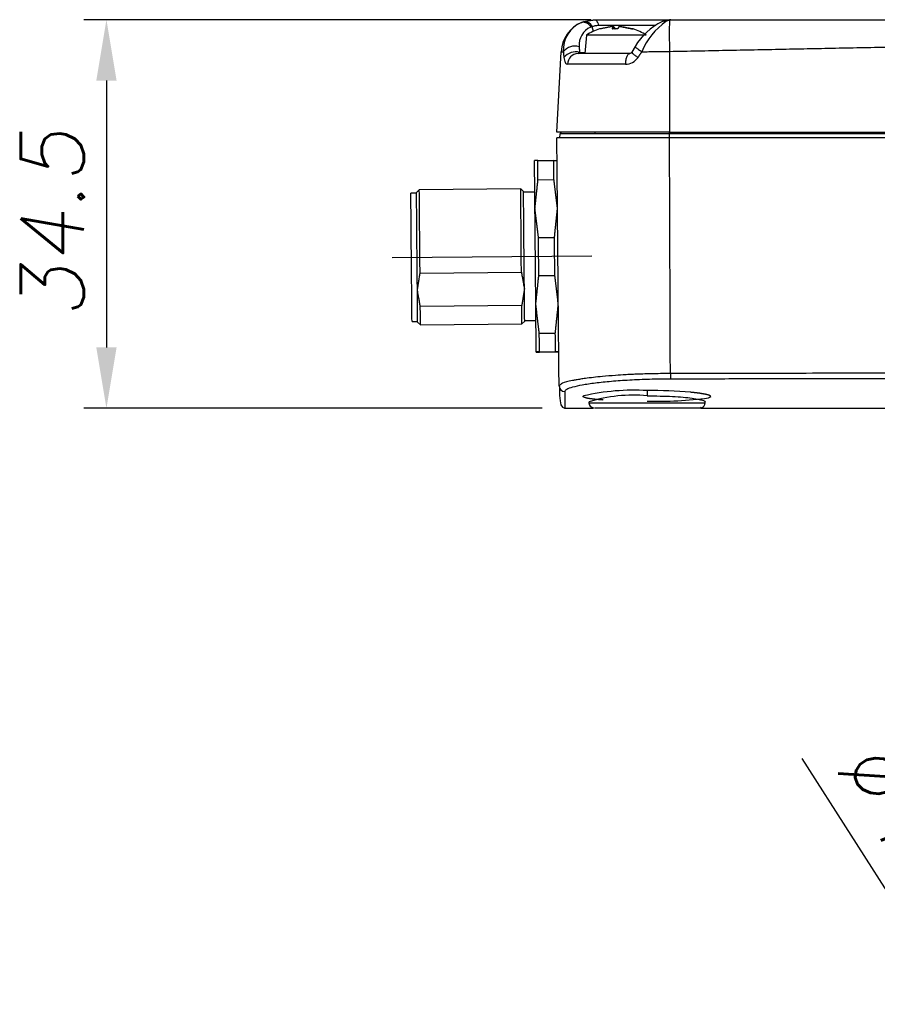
# Model space of a CAD drawing. Header units: millimetres. Extents: x 155 to 1625, y 52 to 706.
# Tile 9 of 23: x 514 to 552, y 115 to 159. Entities that reach past the tile are written whole.
import ezdxf

# ---------------------------------------------------------------- set-up
doc = ezdxf.new("R2010")
doc.units = ezdxf.units.MM
doc.header["$PDSIZE"] = -1
doc.styles.add('DEM2', font='romans.shx', dxfattribs={"oblique": 10, "height": 2.8})
doc.dimstyles.new('AXEGF_STANDARD', dxfattribs={"dimtxt": 2.8, "dimasz": 2.7, "dimexe": 1, "dimexo": 1, "dimgap": 1, "dimtad": 1, "dimdec": 8, "dimdsep": 46, "dimtxsty": 'DEM2', "dimcen": 0, "dimclrd": 256, "dimclre": 256, "dimclrt": 256, "dimadec": 8, "dimazin": 2, "dimtfac": 1, "dimtdec": 8, "dimtmove": 0, "dimatfit": 3, "dimfxl": 1, "dimtolj": 1, "dimarcsym": 0})

# ---------------------------------------------------------------- blocks, each defined once
blk = doc.blocks.new('*D1')
at = {"lineweight": -2}
for p, q in [((538.926, 158.728), (516.437, 158.728)), ((517.437, 156.028), (517.437, 144.178)), ((536.779, 141.478), (516.437, 141.478))]:
    blk.add_line(p, q, dxfattribs=at)
for points in [[(516.987, 156.028), (517.887, 156.028), (517.437, 158.728)], [(516.987, 144.178), (517.887, 144.178), (517.437, 141.478)]]:
    blk.add_solid(points)
at = {"layer": 'Defpoints', "color": 0}
for p in [(539.926, 158.728), (517.437, 141.478), (537.779, 141.478)]:
    blk.add_point(p, dxfattribs=at)
at = {"insert": (513.637, 145.451), "char_height": 2.8, "attachment_point": 1, "rotation": 90, "style": 'DEM2'}
blk.add_mtext('\\A1;34.5', dxfattribs=at)
blk = doc.blocks.new('*D6')
at = {"lineweight": -2}
for p, q in [((548.301, 125.928), (555.382, 114.804)), ((558.02, 110.661), (556.832, 112.527)), ((559.47, 108.383), (560.92, 106.106))]:
    blk.add_line(p, q, dxfattribs=at)
for points in [[(555.762, 115.046), (555.003, 114.563), (556.832, 112.527)], [(559.85, 108.625), (559.09, 108.142), (558.02, 110.661)]]:
    blk.add_solid(points)
at = {"layer": 'Defpoints', "color": 0}
for p in [(556.832, 112.527), (558.02, 110.661)]:
    blk.add_point(p, dxfattribs=at)
at = {"insert": (552.044, 127.125), "char_height": 2.8, "attachment_point": 1, "rotation": 302.4801, "style": 'DEM2'}
blk.add_mtext('\\A1;∅4.4', dxfattribs=at)

msp = doc.modelspace()

# ---------------------------------------------------------------- linework, layer by layer
for p, q in [((539.92616599, 158.72847679), (542.43152802, 158.72847679)), ((542.46875112, 158.72783557), (542.31872623, 158.71054557)), ((539.26714723, 158.47847675), (541.81491797, 158.47847675)), ((539.32526176, 158.31591486), (539.3232352, 158.31591486)), ((540.12363618, 158.31821103), (539.88420432, 158.31821103)), ((540.11961286, 158.31591486), (539.88509839, 158.31591486)), ((539.92518251, 158.31821103), (539.91674845, 158.41472073)), ((539.92551034, 158.31821103), (539.91701667, 158.41540386)), ((539.95570009, 158.41472073), (539.96410434, 158.31821103)), ((540.79153602, 158.31821103), (540.76879685, 158.31821103)), ((540.8066756, 158.31591486), (540.78453248, 158.31591486)), ((538.73651688, 158.04631141), (538.66496151, 157.22847677)), ((541.39339392, 158.04631141), (538.73651688, 158.04631141)), ((540.90210264, 157.54110616), (540.74701135, 157.28689841)), ((537.42613857, 153.72847687), (537.61368458, 157.30698075)), ((537.61368458, 157.30698075), (537.71134679, 157.30698075)), ((538.66496151, 157.22847677), (538.3646435, 157.22847677)), ((538.43417232, 157.27847692), (538.66934245, 157.27847692)), ((540.0482959, 157.22847677), (538.66496151, 157.22847677)), ((540.66687291, 157.22847677), (540.0482959, 157.22847677)), ((542.4261636, 157.32133429), (542.4261636, 153.72847687)), ((540.46454494, 156.75464476), (537.89761131, 156.75464476)), ((542.4261636, 153.72847687), (537.42613857, 153.72847687)), ((537.55115931, 153.47847686), (537.56704395, 153.66001354)), ((542.4261636, 153.66001354), (537.56704395, 153.66001354)), ((552.80197625, 153.47847686), (542.42580598, 153.47847686)), ((542.4261636, 153.72847687), (552.80790692, 153.72847687)), ((542.4261636, 153.66001354), (542.4261636, 153.72847687)), ((542.4261636, 153.47847686), (542.4261636, 153.66001354)), ((552.80790692, 153.66001354), (542.4261636, 153.66001354)), ((536.57918637, 152.47901442), (537.2904784, 152.4852218)), ((536.57924597, 152.4709636), (537.290538, 152.4771711)), ((537.44026487, 151.95412462), (537.4394006, 151.9724619)), ((536.58663695, 151.62288846), (537.29795878, 151.62909595)), ((531.19730418, 151.02798416), (530.9473223, 151.02580254)), ((531.32098382, 151.17906936), (531.19709556, 151.05298319)), ((535.82080667, 151.21833881), (531.32098382, 151.17906936)), ((535.9469003, 151.09443426), (535.82080667, 151.21833881)), ((536.44710248, 151.07379848), (535.94710891, 151.06943523)), ((536.6090483, 149.05723248), (537.32034033, 149.06343975)), ((530.10982436, 148.16838543), (538.98499401, 148.24583786)), ((531.35328953, 147.4759166), (535.85314219, 147.51518582)), ((536.62377064, 147.36904082), (537.33506267, 147.37524808)), ((535.8660764, 146.03328722), (531.36622374, 145.99401801)), ((530.99706237, 145.3260199), (531.24704425, 145.32820106)), ((531.24725287, 145.3032025), (531.3733465, 145.17929748)), ((531.3733465, 145.17929748), (535.87316935, 145.21856763)), ((535.87316935, 145.21856763), (535.99708741, 145.34465287)), ((535.99684899, 145.36965237), (536.49684255, 145.37401561)), ((536.64609258, 144.81143531), (537.35738461, 144.81764258)), ((536.65336435, 143.97936937), (537.36465638, 143.98557664)), ((536.65342395, 143.97131902), (537.36471598, 143.97752628)), ((537.52225106, 142.46578672), (537.51566475, 143.22266047)), ((537.54564588, 142.51596265), (537.54478161, 142.48884626)), ((537.54344051, 142.44668529), (537.54108613, 142.37390057)), ((538.8457722, 141.762193), (538.84818618, 141.71588019)), ((544.00409227, 141.71558403), (544.00647645, 141.76118252)), ((537.77136867, 141.47847675), (539.05099099, 141.47847675)), ((543.75440841, 141.47847675), (539.09789984, 141.47847675)), ((543.80131726, 141.47847675), (552.17615729, 141.47847675))]:
    msp.add_line(p, q)
at = {"flags": 128}
for points in [[(542.31872623, 158.71054603), (542.19182794, 158.67603867), (542.08656614, 158.63711125)], [(536.45350998, 150.3388008), (536.44948666, 150.80185834), (536.44582098, 151.22080612), (536.44260233, 151.58847632), (536.43989031, 151.89857775), (536.43774455, 152.14580443), (536.43616502, 152.32592652), (536.43521135, 152.43586182), (536.43488352, 152.47372951)], [(536.58663695, 151.62288846), (536.58547466, 151.7582364), (536.58434217, 151.88572282), (536.58332889, 152.00506401), (536.58234542, 152.11599442), (536.58145135, 152.21826715), (536.58064668, 152.31165482), (536.57990163, 152.39594952), (536.57924597, 152.4709636)], [(537.29795878, 151.62909595), (537.29676669, 151.76444378), (537.295664, 151.8919302), (537.29462092, 152.01127139), (537.29363744, 152.1222018), (537.29274337, 152.22447464), (537.29193871, 152.3178622), (537.29119365, 152.4021569), (537.290538, 152.4771711)], [(530.99706237, 145.3260199), (530.99688356, 145.34667757), (530.99590008, 145.45778808), (530.99411194, 145.66146181), (530.99160855, 145.95076133), (530.9884197, 146.31583606), (530.98466461, 146.74425329), (530.98052209, 147.22142386), (530.97605174, 147.73109805), (530.97149198, 148.25592021), (530.96693223, 148.77801778), (530.96255129, 149.27961136), (530.95849817, 149.74361955), (530.95492189, 150.1542413), (530.95191186, 150.49749351), (530.94961708, 150.7616869), (530.94806736, 150.93782492), (530.9473521, 151.01990913), (530.9473223, 151.02580254)], [(531.2347657, 146.73387649), (531.23056357, 147.21523243), (531.22609322, 147.7293779), (531.22147386, 148.25880359), (531.2168545, 148.78548094), (531.21244376, 149.29147455), (531.20836084, 149.75955285), (531.20475476, 150.17377672), (531.20174472, 150.5200399), (531.19942014, 150.78655089), (531.19784062, 150.96423396), (531.19712536, 151.04703809), (531.19709556, 151.05298319)], [(531.35328953, 147.4759166), (531.34858077, 148.01841293), (531.34378259, 148.56627927), (531.33910363, 149.10121652), (531.33472269, 149.60535633), (531.33072918, 150.06186016), (531.32730191, 150.45548015), (531.32453029, 150.77306883), (531.32250374, 151.0040182), (531.32131164, 151.14061412), (531.32098382, 151.17906936)], [(535.85314219, 147.51518582), (535.84840362, 148.05768215), (535.84360545, 148.60554895), (535.83895629, 149.14048574), (535.83454554, 149.64462578), (535.83055203, 150.1011296), (535.82712476, 150.4947496), (535.82435315, 150.81233805), (535.82232659, 151.04328742), (535.8211643, 151.17988357), (535.82080667, 151.21833881)], [(535.98460024, 146.77532733), (535.98039811, 147.25668373), (535.97589796, 147.77082921), (535.9712786, 148.30025489), (535.96668904, 148.82693224), (535.9622783, 149.33292539), (535.95819538, 149.80100392), (535.95455949, 150.2152278), (535.95154946, 150.56149097), (535.94922488, 150.82800196), (535.94767516, 151.0056848), (535.9469599, 151.08848916), (535.9469003, 151.09443426)], [(536.49061387, 146.08897845), (536.48626273, 146.58688399), (536.48167317, 147.11279905), (536.4769048, 147.65772567), (536.47207682, 148.2123399), (536.46721904, 148.76715204), (536.46248048, 149.31266912), (536.45786112, 149.83955718), (536.45350998, 150.3388008)], [(536.62377064, 147.36904082), (536.6219527, 147.57832064), (536.62010496, 147.78904029), (536.61825721, 148.00072991), (536.61640947, 148.21291919), (536.61456173, 148.42513547), (536.61271398, 148.63690705), (536.61086624, 148.84776267), (536.6090483, 149.05723248)], [(537.33506267, 147.37524808), (537.33324473, 147.58452837), (537.33139699, 147.79524755), (537.32954924, 148.00693717), (537.3277015, 148.21912645), (537.32585375, 148.4313432), (537.32400601, 148.64311478), (537.32215827, 148.85396993), (537.32034033, 149.06343975)], [(531.24725287, 145.3032025), (531.24707406, 145.32404177), (531.24609058, 145.43612645), (531.24430244, 145.64158645), (531.24176924, 145.9334243), (531.23855059, 146.30170091), (531.2347657, 146.73387649)], [(535.99708741, 145.34465287), (535.99690859, 145.36549215), (535.99592512, 145.47757775), (535.99413698, 145.68303776), (535.99157398, 145.97487514), (535.98835533, 146.34315221), (535.98460024, 146.77532733)], [(535.87316935, 145.21856763), (535.87316935, 145.21934156), (535.87263291, 145.2818361), (535.8712322, 145.4424166), (535.86899703, 145.69572051), (535.8660764, 146.03328722)], [(536.50906151, 143.97408505), (536.50876348, 144.00893234), (536.50780981, 144.11590033), (536.50626009, 144.29315616), (536.50414412, 144.53766931), (536.50146191, 144.84525443), (536.49827306, 145.21064953), (536.49463718, 145.62760264), (536.49061387, 146.08897845)], [(531.3733465, 145.17929748), (531.3733465, 145.18007234), (531.37278025, 145.24256595), (531.37137954, 145.40314738), (531.36917417, 145.65645129), (531.36622374, 145.99401801)], [(536.65342395, 143.97131902), (536.6527683, 144.04525113), (536.65205305, 144.12848436), (536.65124839, 144.22083244), (536.65035432, 144.32209142), (536.64940064, 144.43203498), (536.64835756, 144.55041912), (536.64725487, 144.67697934), (536.64609258, 144.81143531)], [(537.36471598, 143.97752628), (537.36409013, 144.05145839), (537.36334508, 144.13469162), (537.36254041, 144.22703971), (537.36164634, 144.32829869), (537.36069267, 144.43824225), (537.35967939, 144.55662639), (537.3585767, 144.6831866), (537.35738461, 144.81764258)], [(537.54218881, 142.37129659), (537.549699, 142.04822731), (537.56880229, 141.80603408), (537.60757511, 141.63119037), (537.67623966, 141.51963749), (537.77244156, 141.48100343)]]:
    msp.add_lwpolyline(points, dxfattribs=at)
for centre, radius, start, end in [((566.09951808, 158.07147822), 23.68523653, 178.434356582, 181.814941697), ((539.11163751, 157.22847686), 1.5, 113.288053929, 177), ((539.03662828, 157.38399691), 1.32751742, 112.968288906, 183.325892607), ((539.26006729, 157.6130954), 0.85104169, 112.909860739, 185.548290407), ((538.59007637, 158.23975397), 0.3734201, 24.904799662, 101.034726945), ((538.65209671, 158.27651687), 0.36842782, 23.141518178, 96.289514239), ((540.06495626, 155.92847686), 2.5, 107.25864661, 122.098709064), ((539.338373, 158.26721108), 0.051, 90, 107.25864661), ((539.87183635, 158.24472452), 0.17582892, 75.200893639, 104.799106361), ((539.92831868, 158.31844021), 0.10009835, 74.12467281, 94.187070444), ((540.22755687, 158.03735563), 0.38111708, 81.953707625, 98.046292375), ((540.25681882, 158.22483912), 0.19541363, 76.334301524, 102.846384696), ((540.79153953, 158.26721108), 0.051, 72.74135339, 90), ((540.06495626, 155.92847686), 2.5, 57.901290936, 72.74135339), ((543.26007247, 156.1808354), 2.72219616, 115.535937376, 150.020161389), ((544.08467546, 156.10558236), 3.12470497, 125.582641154, 157.424122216), ((538.22940134, 156.89469239), 0.66208927, 73.899614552, 141.485833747), ((538.26773712, 156.59788528), 0.7006466, 76.258301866, 139.314113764), ((538.38019601, 156.74606647), 0.48266094, 91.846528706, 178.981633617), ((538.30379178, 157.38643799), 0.16927692, 291.068284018, 320.373685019), ((540.46148095, 157.44221666), 0.68757872, 270.255322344, 325.689590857), ((540.62895614, 157.35604431), 0.13680726, 269.878627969, 329.64727926), ((537.64174877, 153.65347686), 0.075, 90, 175), ((550.49071989, 142.98282212), 8.02793904, 179.76174498, 181.508278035), ((537.77221544, 142.46918985), 0.24998755, 180.78000267, 270.010840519), ((540.85171932, 132.36426628), 9.91509078, 86.678729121, 103.065629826), ((541.51928754, 120.32099585), 21.94190528, 85.188672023, 90.243214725), ((539.08315505, 141.72872842), 0.23532616, 182.410794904, 262.385950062), ((540.79131058, 135.56805693), 6.49016066, 84.386628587, 107.357056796), ((541.83288953, 159.47364098), 17.68790134, 268.690254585, 277.537022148), ((543.75749292, 141.7273636), 0.24691078, 292.578526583, 358.019307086)]:
    msp.add_arc(centre, radius, start, end)
for points in [[(538.61173456, 158.64272712), (539.11163871, 158.72847679)], [(542.32161706, 158.69635175), (542.42312377, 158.71861222)], [(542.4825198, 158.72847679), (542.42312377, 158.71861222)], [(542.4825198, 158.72847679), (552.45941346, 158.72847679)], [(538.5186023, 158.60627004), (538.61173456, 158.64272712)], [(538.9908797, 158.4213103), (538.92877166, 158.39700558)], [(539.053703, 158.1995922), (538.9908797, 158.4213103)], [(539.82692425, 158.41472073), (539.32526176, 158.31591486)], [(539.88509839, 158.31591486), (539.91674845, 158.41472073)], [(539.95570009, 158.41472073), (540.01029794, 158.31591486)], [(540.01029794, 158.31591486), (540.0085098, 158.31817145)], [(540.17421072, 158.41472073), (540.11961286, 158.31591486)], [(540.78453248, 158.31591486), (540.28090303, 158.41472073)], [(540.30298655, 158.41472073), (540.80464904, 158.31591486)], [(538.41301267, 157.53081272), (538.43417232, 157.27847692)], [(542.4261636, 157.32133429), (552.45941346, 157.52216539)], [(537.71134679, 157.30698075), (537.73644035, 157.05464495)], [(540.66687291, 157.22847677), (540.62807028, 157.2100906)], [(541.02941816, 157.05464495), (541.19941061, 157.30517724)], [(541.19941061, 157.30517724), (542.4261636, 157.32133452)], [(537.51566475, 143.22266047), (537.42613857, 153.47847686)], [(542.45987003, 143.81067984), (542.42580598, 153.47847686)], [(536.57924597, 152.4709636), (536.43488352, 152.47372951)], [(537.290538, 152.4771711), (537.43484085, 152.482456)], [(536.45350998, 150.3388008), (536.58663695, 151.62288846)], [(537.4534673, 150.34752752), (537.29795878, 151.62909595)], [(536.6090483, 149.05723248), (536.45350998, 150.3388008)], [(537.32034033, 149.06343975), (537.4534673, 150.34752752)], [(531.2347657, 146.73387649), (531.35328953, 147.4759166)], [(535.85314219, 147.51518582), (535.98460024, 146.77532733)], [(536.49061387, 146.08897845), (536.62377064, 147.36904082)], [(537.49057119, 146.09770494), (537.33506267, 147.37524808)], [(531.36622374, 145.99401801), (531.2347657, 146.73387649)], [(535.98460024, 146.77532733), (535.8660764, 146.03328722)], [(536.64609258, 144.81143531), (536.49061387, 146.08897845)], [(537.35738461, 144.81764258), (537.49057119, 146.09770494)], [(536.65336435, 143.97936937), (536.50906151, 143.97408505)], [(536.50906151, 143.97408505), (536.65342395, 143.97131902)], [(537.36465638, 143.98557664), (537.50901883, 143.98281154)], [(537.50901883, 143.98281154), (537.36471598, 143.97752628)], [(553.51684456, 142.78875169), (542.46556227, 142.7715157)], [(537.77226274, 142.2192023), (537.77452772, 141.95924689)], [(543.53625541, 142.16792647), (543.35966175, 142.18558435)], [(543.69550412, 142.14905602), (543.53625541, 142.16792647)], [(543.83669262, 142.12918904), (543.69550412, 142.14905602)], [(544.06068688, 142.0872758), (543.83669262, 142.12918904)], [(544.14155548, 142.06565887), (544.06068688, 142.0872758)], [(537.77452772, 141.95924689), (537.77783578, 141.57934365)], [(538.59751885, 142.00104278), (538.60091632, 142.0118098)], [(538.59993284, 141.99038938), (538.59751885, 142.00104278)], [(538.62174814, 141.96949237), (538.59993284, 141.99038938)], [(538.60091632, 142.0118098), (538.61024444, 142.02267275)], [(538.64100044, 141.9592739), (538.62174814, 141.96949237)], [(538.74033158, 141.92878705), (538.64100044, 141.9592739)], [(538.80971139, 141.91437111), (538.74033158, 141.92878705)], [(538.89187639, 141.90057636), (538.80971139, 141.91437111)], [(539.09289305, 141.87505346), (538.89187639, 141.90057636)], [(539.21091025, 141.86341473), (539.09289305, 141.87505346)], [(539.3398947, 141.85257786), (539.21091025, 141.86341473)], [(539.47930997, 141.84257638), (539.3398947, 141.85257786)], [(544.20065348, 142.0438948), (544.14155548, 142.06565887)], [(544.17640929, 141.94534224), (544.15295487, 141.93855756)], [(544.1957957, 141.95226011), (544.17640929, 141.94534224)], [(544.21264892, 141.95925341), (544.1957957, 141.95226011)], [(544.23747425, 142.02219498), (544.20065348, 142.0438948)], [(544.24350922, 141.97972481), (544.21264892, 141.95925341)], [(544.25179427, 142.00074942), (544.23747425, 142.02219498)], [(544.24350922, 141.97972481), (544.25179427, 142.00074942)], [(537.77783578, 141.57934365), (537.7781338, 141.54450007)], [(537.7781338, 141.54450007), (537.77843182, 141.50934917)], [(537.77843182, 141.50934917), (537.77843182, 141.50815614)]]:
    msp.add_open_spline(points, degree=1)
for points, knots in [([(539.11163871, 158.72847679), (539.12731403, 158.72517721), (539.15866479, 158.71857803), (539.20230657, 158.66584786), (539.24053188, 158.58696278), (539.2582754, 158.51463896), (539.26714723, 158.47847675)], [0, 0, 0, 0, 0.2499938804, 0.499989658, 0.7499926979, 1, 1, 1, 1]), ([(539.11163871, 158.72847679), (539.363823, 158.72847679), (539.86819131, 158.72847679), (540.66252608, 158.72847679), (541.40479718, 158.72847679), (542.01124779, 158.72847679), (542.37742306, 158.72847679), (542.46363729, 158.72847679), (542.47328108, 158.72847679)], [0, 0, 0, 0, 0.1950860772, 0.3901719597, 0.5852573, 0.7803444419, 0.9754296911, 1, 1, 1, 1]), ([(542.42312377, 158.71861222), (542.39984187, 158.710615), (542.35366921, 158.69475493), (542.29538032, 158.66271673), (542.26648276, 158.64683333)], [0, 0, 0, 0, 0.5042355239, 1, 1, 1, 1]), ([(538.9908797, 158.4213103), (539.03461723, 158.43797084), (539.11796564, 158.46971999), (539.21908893, 158.47565579), (539.26714723, 158.47847675)], [0, 0, 0, 0, 0.5247553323, 1, 1, 1, 1]), ([(542.26648276, 158.64683333), (542.22154589, 158.65507473), (542.15753303, 158.66681468), (542.10504032, 158.63876756), (542.08939736, 158.63040945)], [0, 0, 0, 0, 0.7019974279, 1, 1, 1, 1]), ([(540.90496366, 157.53925562), (540.90372857, 157.5395014), (540.8815045, 157.54392377), (540.93250741, 157.49544371), (541.04267752, 157.40958706), (541.1471546, 157.33998827), (541.19941061, 157.30517724)], [0, 0, 0, 0, 0.0222753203, 0.400819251, 0.7003094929, 1, 1, 1, 1]), ([(537.73644035, 157.05464495), (537.74270344, 157.01106754), (537.75539836, 156.9227387), (537.7906348, 156.82958494), (537.83704697, 156.76598257), (537.87738905, 156.75843042), (537.89761131, 156.75464476)], [0, 0, 0, 0, 0.2413146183, 0.4891304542, 0.7439166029, 1, 1, 1, 1]), ([(540.62807028, 157.2100906), (540.6157764, 157.20592156), (540.57804996, 157.19312793), (540.52454394, 157.09758571), (540.47703782, 156.94365205), (540.46870925, 156.81764744), (540.46454494, 156.75464476)], [0, 0, 0, 0, 0.1387737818, 0.4258573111, 0.7129269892, 1, 1, 1, 1]), ([(540.74918692, 157.2855098), (540.74821223, 157.2856399), (540.72575421, 157.28863745), (540.7728968, 157.24043172), (540.87714081, 157.15630167), (540.97864603, 157.08853921), (541.02941816, 157.05464495)], [0, 0, 0, 0, 0.0172653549, 0.39781370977, 0.69879106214, 1, 1, 1, 1]), ([(542.42580598, 153.47847686), (542.08686821, 153.47847686), (541.42725927, 153.47847686), (540.49595013, 153.47847686), (539.66436604, 153.47847686), (538.93520408, 153.47847686), (538.31961473, 153.47847686), (537.91760454, 153.47847686), (537.67557475, 153.47847686), (537.53616416, 153.47847686), (537.44369858, 153.47847686), (537.43198558, 153.47847686), (537.42613857, 153.47847686)], [0, 0, 0, 0, 0.1294203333, 0.2518657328, 0.3704183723, 0.4878036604, 0.6066024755, 0.7294803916, 0.7944156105, 0.859506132, 0.9298668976, 1, 1, 1, 1]), ([(542.4261636, 153.72847687), (542.11302113, 153.72847687), (541.48674049, 153.72847687), (540.58344202, 153.72847687), (539.75091307, 153.72847687), (539.02141479, 153.72847687), (538.42182112, 153.72847687), (537.97967028, 153.72847687), (537.69514658, 153.72847687), (537.65955439, 153.72847687), (537.64175837, 153.72847687)], [0, 0, 0, 0, 0.1250021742, 0.2500026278, 0.3749994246, 0.5000009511, 0.6250008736, 0.7500000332, 0.8750005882, 1, 1, 1, 1]), ([(539.09274404, 153.72847687), (539.09504814, 153.72847685), (539.09850099, 153.72847683), (539.11744274, 153.72847716), (539.12901769, 153.72847698), (539.13453576, 153.72847692), (539.13622563, 153.7284769)], [0, 0, 0, 0, 0.5382374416, 0.806584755, 0.9407680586, 1, 1, 1, 1]), ([(542.45879715, 153.72847699), (542.45817556, 153.728477), (542.45355391, 153.72847708), (542.47137121, 153.72847672), (542.5148486, 153.72847711), (542.58565658, 153.72847677), (542.67437347, 153.72847703), (542.7770904, 153.72847682), (542.89337272, 153.72847688), (542.97482279, 153.72847687), (543.01562374, 153.72847687)], [0, 0, 0, 0, 0.0222270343, 0.1652646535, 0.3099836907, 0.4572180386, 0.5858456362, 0.7239310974, 0.8617082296, 1, 1, 1, 1]), ([(542.46285026, 143.01620488), (542.46235356, 143.14861721), (542.46136015, 143.41344187), (542.46036674, 143.67826657), (542.45987003, 143.81067891)], [0, 0, 0, 0, 0.5000000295, 1, 1, 1, 1]), ([(542.46285026, 143.01620488), (542.38009734, 143.01595939), (542.16731756, 143.01532818), (541.81285473, 143.01123253), (541.4369418, 143.0033071), (541.10353737, 142.99275863), (540.79932217, 142.98052081), (540.43979338, 142.9622381), (539.96925498, 142.93197017), (539.33885284, 142.87880709), (538.83317519, 142.82029267), (538.47652825, 142.76837812), (538.28416704, 142.73678561), (537.96738095, 142.67726688), (537.64977284, 142.59783503), (537.59375131, 142.53109166), (537.57076924, 142.5037111)], [0, 0, 0, 0, 0.03345461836, 0.08602072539, 0.1438561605, 0.1877739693, 0.22534505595, 0.27333931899, 0.34441745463, 0.43861963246, 0.58056657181, 0.62722706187, 0.67354592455, 0.71952927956, 0.88494070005, 1, 1, 1, 1]), ([(551.64619749, 143.03264924), (550.1156529, 143.0297737), (547.05455724, 143.02402261), (543.99342141, 143.01881079), (542.46285026, 143.01620488)], [0, 0, 0, 0, 0.4999989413, 1, 1, 1, 1]), ([(553.51684456, 143.03646114), (553.2050727, 143.03581954), (552.58152465, 143.03453632), (551.95797465, 143.03327827), (551.64619749, 143.03264924)], [0, 0, 0, 0, 0.4999965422, 1, 1, 1, 1]), ([(542.46556227, 142.7715157), (542.15592283, 142.76873437), (541.536798, 142.76317308), (540.64672262, 142.72501504), (539.82889592, 142.66772004), (539.11536382, 142.59278236), (538.52898851, 142.505566), (538.09962057, 142.41071822), (537.82453903, 142.31310177), (537.7896644, 142.25045944), (537.77226274, 142.2192023)], [0, 0, 0, 0, 0.1248995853, 0.2497370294, 0.3747023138, 0.4997093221, 0.6247810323, 0.7500888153, 0.8752998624, 1, 1, 1, 1]), ([(541.42614668, 142.26270345), (541.42614668, 142.25544273), (541.42614668, 142.24093213), (541.42614668, 142.17866625), (541.42614668, 142.10450791), (541.42614668, 142.05290214), (541.42614668, 142.02709467)], [0, 0, 0, 0, 0.2798446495, 0.5592716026, 0.7795966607, 1, 1, 1, 1]), ([(538.85280554, 141.71612234), (538.8548044, 141.71605444), (538.86002934, 141.71587696), (538.97381826, 141.71571812), (539.24188068, 141.71556749), (539.7332476, 141.71546595), (540.26765114, 141.71542234), (540.68906852, 141.71540454), (540.92441947, 141.71539851), (541.17160452, 141.71539308), (541.52868998, 141.71539321), (541.99215171, 141.7153923), (542.53063229, 141.71539046), (542.89537962, 141.71538424), (543.11405183, 141.71538315), (543.21848003, 141.71538091), (543.31751919, 141.71537923), (543.48094298, 141.71537537), (543.66706567, 141.71537779), (543.81551179, 141.71541186), (543.89604574, 141.71546148), (543.93797615, 141.71551924), (543.98890312, 141.71564142), (543.99095334, 141.71594947), (543.99254387, 141.71618846)], [0, 0, 0, 0, 0.0390131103, 0.1019792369, 0.1795094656, 0.2715637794, 0.3780924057, 0.4071300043, 0.4370789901, 0.4679458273, 0.4997270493, 0.5695885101, 0.6394498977, 0.7093134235, 0.7268107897, 0.7443082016, 0.7618068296, 0.7793051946, 0.8362307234, 0.8827687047, 0.9080249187, 0.9286526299, 0.9446495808, 1, 1, 1, 1]), ([(541.42614668, 142.02709467), (541.62320986, 142.02589103), (542.01306135, 142.02350985), (542.56120099, 142.00351591), (543.04200737, 141.97210021), (543.44369559, 141.92452429), (543.75450915, 141.86997202), (543.94443774, 141.81828655), (544.02370704, 141.78080384), (544.00019855, 141.76119258), (543.99652248, 141.75812591)], [0, 0, 0, 0, 0.1435905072, 0.2840661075, 0.4214740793, 0.5558584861, 0.6954778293, 0.8349180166, 0.9741857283, 1, 1, 1, 1]), ([(543.83348887, 141.52110898), (543.82036776, 141.5114037), (543.78287001, 141.48366778), (543.73595605, 141.48052186), (543.70545809, 141.47847675)], [0, 0, 0, 0, 0.3499171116, 1, 1, 1, 1])]:
    msp.add_open_spline(points, degree=3, knots=knots)

# ---------------------------------------------------------------- dimensions: what is measured, and where the dimension line sits
dim = msp.add_linear_dim(base=(517.4367946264, 141.4784768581), p1=(539.9261517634, 158.7284768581), p2=(537.7787014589, 141.4784768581), angle=90, dimstyle='AXEGF_STANDARD', override={"dimlfac": 2})
dim.commit()
dim.dimension.update_dxf_attribs({"geometry": '*D1', "text_midpoint": (517.4367946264, 149.7840561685), "dimtype": 160})
dim = msp.add_diameter_dim_2p(p1=(558.02004527, 110.6609361), p2=(556.83225825, 112.52681595), dimstyle='AXEGF_STANDARD', override={"dimdec": 1, "dimlfac": 2})
dim.commit()
dim.dimension.update_dxf_attribs({"geometry": '*D6', "text_midpoint": (553.14139448, 122.79396272)})

doc.saveas('drawing.dxf')
